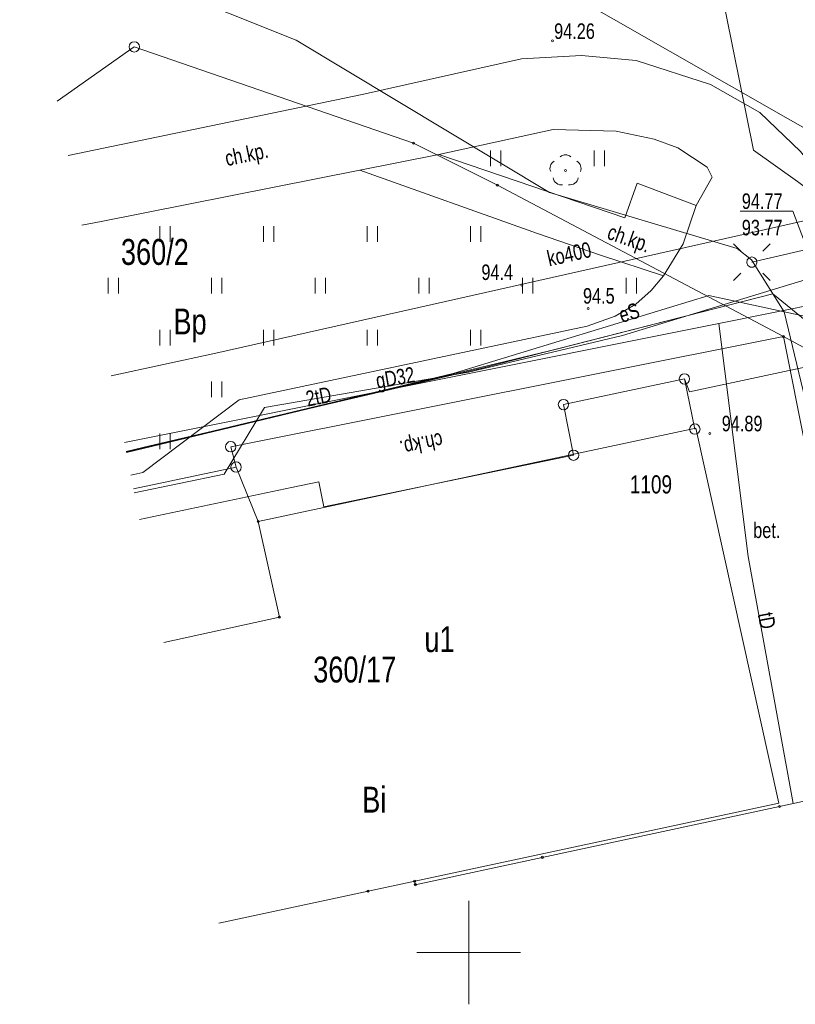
# Model space of a CAD drawing. Header units: metres. Extents: x -320 to 5572509, y -47 to 5960263.
# Tile 46 of 59: x 5572378 to 5572416, y 5960048 to 5960095. Entities that reach past the tile are written whole.
import ezdxf

# ---------------------------------------------------------------- set-up
doc = ezdxf.new("R2010")
doc.units = ezdxf.units.M
doc.header["$MEASUREMENT"] = 0
for name, color, linetype in [('202-Punkt_graniczny_stabilizowa', 7, 'Continuous'), ('203-Punkt_zalamania_granicy_dzi', 7, 'Continuous'), ('210-Oznaczenie_uzytku', 7, 'Continuous'), ('211-Nr_dzialki', 7, 'Continuous'), ('218-Granica_uzytku', 7, 'Continuous'), ('219-Linia_granicy', 7, 'Continuous'), ('312-Budynek__powierzchnia_', 7, 'Continuous'), ('312-Numer_ewidencyjny_budynku', 7, 'Continuous'), ('312-Numer_ewidencyjny_budynku-A', 7, 'Continuous'), ('346-Wiata__taras_odkryty_na_pod', 7, 'Continuous'), ('346-Wiata_slupy_symb_', 7, 'Continuous'), ('403-Punkt_okreslonej_wysokosci', 7, 'Continuous'), ('403-Punkt_okreslonej_wysokosci-', 7, 'Continuous'), ('422-Kraweznik_jezdni', 7, 'Continuous'), ('432-Jezdnia', 7, 'Continuous'), ('801-Punkt_okreslonej_wysokosci', 7, 'Continuous'), ('922-Drzewo_lisciaste', 7, 'Continuous'), ('chodnik__powierzchnia_', 7, 'Continuous'), ('chodnik__powierzchnia_-Atr17', 7, 'Continuous'), ('kraweznik__linia_', 7, 'Continuous'), ('latarnia_na_slupie_lub_maszcie_', 7, 'Continuous'), ('przewod_elektroenergetyczny_-_p', 7, 'Continuous'), ('przewod_elektroenergetyczny__li', 7, 'Continuous'), ('przewod_gazowy__linia_', 7, 'Continuous'), ('przewod_gazowy__linia_-Atr1', 7, 'Continuous'), ('przewod_kanalizacyjny__linia_', 7, 'Continuous'), ('przewod_kanalizacyjny__linia_-A', 7, 'Continuous'), ('przewod_telekomunikacyjny__lini', 7, 'Continuous'), ('punkt_o_okreslonej_wysokosci__s', 7, 'Continuous'), ('punkt_wysokosciowy_naturalny', 7, 'Continuous'), ('punkt_wysokosciowy_naturalny-At', 7, 'Continuous'), ('punkt_wysokosciowy_sztuczny', 7, 'Continuous'), ('punkt_wysokosciowy_sztuczny-Atr', 7, 'Continuous'), ('rura_ochronna_-_przewod_elektro', 7, 'Continuous'), ('siatka500', 7, 'Continuous'), ('slup__punkt_', 7, 'Continuous'), ('trawnik__powierzchnia_', 7, 'Continuous'), ('trawnik__powierzchnia__-_symbol', 7, 'Continuous')]:
    doc.layers.add(name, color=color, linetype=linetype)
doc.styles.add('GENERATED_STYLE_1', font='arial.ttf')

# ---------------------------------------------------------------- blocks, each defined once
blk = doc.blocks.new('EGBP04_2a')
at = {"layer": '202-Punkt_graniczny_stabilizowa', "color": 7, "lineweight": 13}
blk.add_circle((0, 0), 0.25, dxfattribs=at)
blk = doc.blocks.new('EGBP04_03')
at = {"layer": '203-Punkt_zalamania_granicy_dzi', "color": 7, "lineweight": 13}
blk.add_circle((0, 0), 0.05, dxfattribs=at)
blk = doc.blocks.new('OBOP02_01')
at = {"layer": '922-Drzewo_lisciaste', "color": 7, "lineweight": 13}
blk.add_circle((0, 0), 0.05, dxfattribs=at)
for centre, radius, start, end in [((0, 0.35), 0.4, 50.114, 129.886), ((-0.35, 0.1), 0.4, 119.8482, 203.5195), ((0.35, 0.1), 0.4, 336.8845, 60.1518), ((-0.2, -0.3), 0.4, 187.477, 278.4788), ((0.2, -0.275), 0.425, 262.6459, 349.6289)]:
    blk.add_arc(centre, radius, start, end, dxfattribs=at)
blk = doc.blocks.new('RTPW01')
at = {"layer": '801-Punkt_okreslonej_wysokosci', "color": 7, "lineweight": 13}
blk.add_circle((0, 0), 0.05, dxfattribs=at)
blk = doc.blocks.new('311')
at = {"layer": '346-Wiata_slupy_symb_', "color": 7, "lineweight": 13}
blk.add_circle((0, 0), 0.25, dxfattribs=at)
blk = doc.blocks.new('SM011')
at = {"layer": 'latarnia_na_slupie_lub_maszcie_', "color": 7, "lineweight": 13}
for p, q in [((-0.53, 0.531), (-0.883, 0.884)), ((0.531, 0.531), (0.884, 0.884)), ((-0.53, -0.53), (-0.883, -0.883)), ((0.531, -0.53), (0.884, -0.883))]:
    blk.add_line(p, q, dxfattribs=at)
blk = doc.blocks.new('SM04')
at = {"layer": 'slup__punkt_', "color": 7, "lineweight": 13}
for p, q in [((-0.2475, -0.0356), (-0.2274, 0.1039)), ((-0.2274, 0.1039), (-0.1352, 0.2103)), ((-0.1352, 0.2103), (0, 0.25)), ((0, 0.25), (0.1352, 0.2103)), ((0.1352, 0.2103), (0.2274, 0.1039)), ((0.2274, 0.1039), (0.2475, -0.0356)), ((-0.1889, -0.1637), (-0.2475, -0.0356)), ((-0.0704, -0.2399), (-0.1889, -0.1637)), ((0.0704, -0.2399), (-0.0704, -0.2399)), ((0.1889, -0.1637), (0.0704, -0.2399)), ((0.2475, -0.0356), (0.1889, -0.1637))]:
    blk.add_line(p, q, dxfattribs=at)
blk = doc.blocks.new('TU04')
at = {"layer": 'trawnik__powierzchnia__-_symbol', "color": 7, "lineweight": 13}
for p, q in [((0, 0), (0, 0.75)), ((0.5, 0), (0.5, 0.75))]:
    blk.add_line(p, q, dxfattribs=at)
blk = doc.blocks.new('PW02')
at = {"layer": 'punkt_wysokosciowy_sztuczny', "color": 7, "lineweight": 13}
for p, q in [((-0.045, 0), (-0.0318, 0.0318)), ((-0.0318, -0.0318), (-0.045, 0)), ((-0.0318, 0.0318), (0, 0.045)), ((0, 0.045), (0.0318, 0.0318)), ((0.0318, 0.0318), (0.045, 0)), ((0.045, 0), (0.0318, -0.0318)), ((0, -0.045), (-0.0318, -0.0318)), ((0.0318, -0.0318), (0, -0.045))]:
    blk.add_line(p, q, dxfattribs=at)

msp = doc.modelspace()

# ---------------------------------------------------------------- linework, layer by layer
at = {"layer": '218-Granica_uzytku', "color": 3, "lineweight": 18, "flags": 128}
for points in [[(5572380.144, 5960091.068), (5572383.86, 5960093.69)], [(5572383.86, 5960093.69), (5572380.144, 5960091.068)], [(5572383.86, 5960093.69), (5572397.33, 5960089.04)], [(5572397.33, 5960089.04), (5572383.86, 5960093.69)], [(5572397.33, 5960089.04), (5572401.38, 5960087.02)], [(5572401.38, 5960087.02), (5572397.33, 5960089.04)], [(5572401.38, 5960087.02), (5572415.19, 5960079.71)], [(5572415.19, 5960079.71), (5572401.38, 5960087.02)], [(5572415.19, 5960079.71), (5572388.51, 5960074.4)], [(5572388.51, 5960074.4), (5572415.19, 5960079.71)], [(5572415.19, 5960079.71), (5572417.12, 5960078.68)], [(5572417.12, 5960078.68), (5572415.19, 5960079.71)], [(5572388.51, 5960074.4), (5572388.77, 5960073.42)], [(5572388.77, 5960073.42), (5572388.51, 5960074.4)], [(5572388.77, 5960073.42), (5572383.82, 5960072.369)], [(5572383.82, 5960072.369), (5572388.77, 5960073.42)]]:
    msp.add_lwpolyline(points, dxfattribs=at)
at = {"layer": '219-Linia_granicy', "color": 178, "lineweight": 18, "flags": 128}
for points in [[(5572383.86, 5960093.69), (5572380.144, 5960091.068)], [(5572397.33, 5960089.04), (5572383.86, 5960093.69)], [(5572401.38, 5960087.02), (5572397.33, 5960089.04)], [(5572415.19, 5960079.71), (5572401.38, 5960087.02)], [(5572415.19, 5960079.71), (5572388.51, 5960074.4)], [(5572417.12, 5960078.68), (5572415.19, 5960079.71)], [(5572415.19, 5960079.71), (5572419.52, 5960058.03)], [(5572388.77, 5960073.42), (5572388.51, 5960074.4)], [(5572388.77, 5960073.42), (5572383.82, 5960072.369)], [(5572388.77, 5960073.42), (5572389.84, 5960070.79)], [(5572389.84, 5960070.79), (5572390.86, 5960066.18)], [(5572385.277, 5960064.958), (5572390.86, 5960066.18)], [(5572415, 5960057.04), (5572419.52, 5960058.03)], [(5572403.55, 5960054.59), (5572415, 5960057.04)], [(5572397.42, 5960053.27), (5572403.55, 5960054.59)], [(5572395.14, 5960052.96), (5572397.39, 5960053.44)], [(5572397.39, 5960053.44), (5572397.42, 5960053.27)], [(5572387.94, 5960051.412), (5572395.14, 5960052.96)]]:
    msp.add_lwpolyline(points, dxfattribs=at)
at = {"layer": '312-Budynek__powierzchnia_', "color": 7, "lineweight": 13, "flags": 128}
for points in [[(5572389.84, 5960070.79), (5572410.96, 5960075.3)], [(5572410.96, 5960075.3), (5572414.96, 5960057.21)], [(5572390.86, 5960066.18), (5572389.84, 5960070.79)], [(5572385.277, 5960064.958), (5572390.86, 5960066.18)], [(5572414.96, 5960057.21), (5572397.39, 5960053.44)], [(5572397.39, 5960053.44), (5572395.14, 5960052.96)], [(5572395.14, 5960052.96), (5572387.94, 5960051.412)]]:
    msp.add_lwpolyline(points, dxfattribs=at)
at = {"layer": '346-Wiata__taras_odkryty_na_pod', "color": 7, "lineweight": 13, "flags": 128}
msp.add_lwpolyline([(5572405.06, 5960073.99), (5572404.57, 5960076.43), (5572410.41, 5960077.67), (5572410.91, 5960075.25)], dxfattribs=at)
at = {"layer": '422-Kraweznik_jezdni', "color": 7, "lineweight": 13, "flags": 128}
msp.add_lwpolyline([(5572410.65, 5960077.04), (5572420.36, 5960079.13)], dxfattribs=at)
at = {"layer": 'chodnik__powierzchnia_', "color": 7, "lineweight": 13, "flags": 128}
for points in [[(5572384.111, 5960070.887), (5572391.44, 5960072.44), (5572392.76, 5960072.71), (5572393.01, 5960071.5), (5572405.06, 5960073.99), (5572404.57, 5960076.43), (5572410.41, 5960077.67), (5572410.65, 5960077.04), (5572420.36, 5960079.13), (5572419.45, 5960082.53), (5572418.82, 5960084.16), (5572417.58, 5960086.7), (5572416.01, 5960088.65), (5572414.04, 5960090.52), (5572411.66, 5960091.87), (5572408.08, 5960093.04), (5572405.44, 5960093.27), (5572402.55, 5960093.12), (5572394.86, 5960091.39), (5572380.66, 5960088.444)], [(5572381.319, 5960085.093), (5572382.26, 5960085.27), (5572394.74, 5960087.74), (5572398.55, 5960088.49), (5572404.08, 5960089.7), (5572407.12, 5960089.62), (5572408.94, 5960089.24), (5572410.09, 5960088.82), (5572411.5, 5960087.89), (5572411.75, 5960087.41), (5572410.97, 5960086.04), (5572410.34, 5960084.19), (5572409.4, 5960082.65), (5572408.8, 5960081.93), (5572408.07, 5960081.27), (5572407.06, 5960080.7), (5572405.72, 5960080.21), (5572388.92, 5960076.67), (5572384.27, 5960073.15), (5572383.691, 5960073.025)]]:
    msp.add_lwpolyline(points, dxfattribs=at)
msp.add_lwpolyline([(5572394.74, 5960087.74), (5572403.32, 5960084.68), (5572406.35, 5960083.64), (5572409.4, 5960082.65), (5572410.34, 5960084.19), (5572410.97, 5960086.04), (5572408.13, 5960087.12), (5572407.53, 5960085.44), (5572398.55, 5960088.49)], close=True, dxfattribs=at)
at = {"layer": 'kraweznik__linia_', "color": 7, "lineweight": 13, "flags": 128}
msp.add_lwpolyline([(5572416.01, 5960088.65), (5572414.04, 5960090.52), (5572411.66, 5960091.87), (5572408.08, 5960093.04), (5572405.44, 5960093.27), (5572402.55, 5960093.12), (5572394.86, 5960091.39), (5572380.66, 5960088.444)], dxfattribs=at)
at = {"layer": 'przewod_elektroenergetyczny_-_p', "color": 1, "lineweight": 18, "flags": 128}
msp.add_lwpolyline([(5572383.475, 5960074.122), (5572404.3, 5960079.12), (5572414.68, 5960081.77), (5572418.13, 5960078.96), (5572423.08, 5960055.15), (5572424.098, 5960050.219)], dxfattribs=at)
at = {"layer": 'przewod_elektroenergetyczny__li', "color": 1, "lineweight": 18, "flags": 128}
for points in [[(5572422.431, 5960049.879), (5572421.42, 5960054.47), (5572422.5, 5960055.97), (5572421.09, 5960056.5), (5572415.22, 5960080.91), (5572413.65, 5960083.41), (5572412.95, 5960083.96), (5572403.89, 5960086.67), (5572391.67, 5960094.02), (5572378.532, 5960099.266)], [(5572456.72, 5960090.77), (5572452.42, 5960089.87), (5572452.01, 5960091.04), (5572437.08, 5960087.98), (5572437.18, 5960087.13), (5572436.88, 5960088.24), (5572426.02, 5960086.17), (5572413.66, 5960083.31)], [(5572424.119, 5960050.224), (5572422.94, 5960055.82), (5572421.21, 5960064.37), (5572418.13, 5960078.96), (5572414.68, 5960081.77), (5572400.7, 5960078.2), (5572384.61, 5960074.44), (5572383.468, 5960074.162)], [(5572383.468, 5960074.16), (5572399.24, 5960077.94), (5572411.59, 5960081.69), (5572417.83, 5960080.35), (5572423.942, 5960050.188)]]:
    msp.add_lwpolyline(points, dxfattribs=at)
at = {"layer": 'przewod_gazowy__linia_', "color": 30, "lineweight": 18, "flags": 128}
for points in [[(5572398.613, 5960199.495), (5572398.75, 5960198.48), (5572403.78, 5960171.93), (5572403.76, 5960155.44), (5572404.21, 5960152.58), (5572401.74, 5960152.19), (5572405.62, 5960131.35), (5572409.47, 5960109.91), (5572413.74, 5960088.71), (5572415.87, 5960087.2), (5572417.25, 5960086.16), (5572418.47, 5960083.18), (5572419.14, 5960081.59), (5572421.15, 5960071.68), (5572423.69, 5960059.52), (5572425.484, 5960050.503)], [(5572418.47, 5960083.18), (5572417.81, 5960082.94), (5572407.42, 5960079.77), (5572399.99, 5960078), (5572390.14, 5960076.3), (5572388.2, 5960073.07), (5572383.857, 5960072.183)]]:
    msp.add_lwpolyline(points, dxfattribs=at)
at = {"layer": 'przewod_kanalizacyjny__linia_', "color": 34, "lineweight": 18, "flags": 128}
for points in [[(5572426.7, 5960083.78), (5572375.877, 5960112.773)], [(5572382.75, 5960077.813), (5572387.79, 5960078.92), (5572425.4, 5960087.38)]]:
    msp.add_lwpolyline(points, dxfattribs=at)
at = {"layer": 'przewod_telekomunikacyjny__lini', "color": 30, "lineweight": 18, "flags": 128}
for points in [[(5572453.64, 5960088.89), (5572428.89, 5960083.58), (5572417.18, 5960081.37), (5572412.07, 5960080.34), (5572383.38, 5960074.608)], [(5572415.65, 5960057.19), (5572413.49, 5960069.1), (5572412.07, 5960080.34)]]:
    msp.add_lwpolyline(points, dxfattribs=at)
at = {"layer": 'punkt_o_okreslonej_wysokosci__s', "color": 7, "lineweight": 13, "flags": 128}
msp.add_lwpolyline([(5572417.3, 5960081.4), (5572415.64, 5960085.77), (5572413.098, 5960085.77)], dxfattribs=at)
at = {"layer": 'rura_ochronna_-_przewod_elektro', "color": 1, "lineweight": 18, "flags": 128}
msp.add_lwpolyline([(5572383.468, 5960074.16), (5572399.24, 5960077.94), (5572411.59, 5960081.69), (5572417.83, 5960080.35), (5572423.942, 5960050.188)], dxfattribs=at)
at = {"layer": 'siatka500', "color": 7, "lineweight": 13, "flags": 128}
for points in [[(5572400, 5960047.5), (5572400, 5960052.5)], [(5572397.5, 5960050), (5572402.5, 5960050)]]:
    msp.add_lwpolyline(points, dxfattribs=at)
at = {"layer": 'trawnik__powierzchnia_', "color": 7, "lineweight": 13, "flags": 128}
msp.add_lwpolyline([(5572398.55, 5960088.49), (5572407.53, 5960085.44), (5572408.13, 5960087.12), (5572410.97, 5960086.04), (5572411.75, 5960087.41), (5572411.5, 5960087.89), (5572410.09, 5960088.82), (5572408.94, 5960089.24), (5572407.12, 5960089.62), (5572404.08, 5960089.7)], close=True, dxfattribs=at)
for points in [[(5572394.74, 5960087.74), (5572382.26, 5960085.27), (5572381.319, 5960085.093)], [(5572383.691, 5960073.025), (5572384.27, 5960073.15), (5572388.92, 5960076.67), (5572405.72, 5960080.21), (5572407.06, 5960080.7), (5572408.07, 5960081.27), (5572408.8, 5960081.93), (5572409.4, 5960082.65), (5572406.35, 5960083.64), (5572403.32, 5960084.68), (5572394.74, 5960087.74)]]:
    msp.add_lwpolyline(points, dxfattribs=at)

# ---------------------------------------------------------------- block references
at = {"layer": '202-Punkt_graniczny_stabilizowa', "color": 7, "lineweight": 13}
for p in [(5572383.86, 5960093.69), (5572388.51, 5960074.4), (5572388.77, 5960073.42)]:
    msp.add_blockref('EGBP04_2a', p, dxfattribs=at)
at = {"layer": '203-Punkt_zalamania_granicy_dzi', "color": 7, "lineweight": 13}
for p in [(5572397.33, 5960089.04), (5572401.38, 5960087.02), (5572415.19, 5960079.71), (5572389.84, 5960070.79), (5572390.86, 5960066.18), (5572415, 5960057.04), (5572403.55, 5960054.59), (5572397.39, 5960053.44), (5572397.42, 5960053.27), (5572395.14, 5960052.96)]:
    msp.add_blockref('EGBP04_03', p, dxfattribs=at)
at = {"layer": '346-Wiata_slupy_symb_', "color": 7, "lineweight": 13}
for p in [(5572410.41, 5960077.67), (5572404.57, 5960076.43), (5572410.91, 5960075.25), (5572405.06, 5960073.99)]:
    msp.add_blockref('311', p, dxfattribs=at)
at = {"layer": '403-Punkt_okreslonej_wysokosci', "color": 7, "lineweight": 13, "rotation": 0.0008399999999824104}
msp.add_blockref('RTPW01', (5572411.63, 5960075.04), dxfattribs=at)
at = {"layer": '922-Drzewo_lisciaste', "color": 7, "lineweight": 13, "rotation": 0.0008399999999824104}
msp.add_blockref('OBOP02_01', (5572404.67, 5960087.73), dxfattribs=at)
at = {"layer": 'latarnia_na_slupie_lub_maszcie_', "color": 7, "lineweight": 13, "rotation": 0.0008399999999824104}
msp.add_blockref('SM011', (5572413.66, 5960083.31), dxfattribs=at)
at = {"layer": 'punkt_wysokosciowy_naturalny', "color": 7, "lineweight": 13}
for p in [(5572402.56, 5960082.2), (5572405.76, 5960081.07)]:
    msp.add_blockref('RTPW01', p, dxfattribs=at)
at = {"layer": 'punkt_wysokosciowy_sztuczny', "color": 7, "lineweight": 13}
msp.add_blockref('PW02', (5572404.04, 5960093.98), dxfattribs=at)
at = {"layer": 'slup__punkt_', "color": 7, "lineweight": 13}
msp.add_blockref('SM04', (5572413.66, 5960083.31), dxfattribs=at)
at = {"layer": 'trawnik__powierzchnia__-_symbol', "color": 7, "lineweight": 13}
for p in [(5572401.05, 5960087.94), (5572406.05, 5960087.94), (5572385.09, 5960084.29), (5572390.09, 5960084.29), (5572395.09, 5960084.29), (5572400.09, 5960084.29), (5572382.59, 5960081.79), (5572387.59, 5960081.79), (5572392.59, 5960081.79), (5572397.59, 5960081.79), (5572402.59, 5960081.79), (5572407.59, 5960081.79), (5572385.09, 5960079.29), (5572390.09, 5960079.29), (5572395.09, 5960079.29), (5572400.09, 5960079.29), (5572387.59, 5960076.79), (5572385.09, 5960074.29)]:
    msp.add_blockref('TU04', p, dxfattribs=at)

# ---------------------------------------------------------------- texts
at = {"layer": '210-Oznaczenie_uzytku', "color": 3, "lineweight": 18, "char_height": 1.25, "attachment_point": 7, "style": 'GENERATED_STYLE_1'}
for s, insert in [('\\A1;{\\W0.750000x;\\pql;\\fArial|b0|i0|c238|p38;Bp}', (5572385.749, 5960079.439)), ('\\A1;{\\W0.750000x;\\pql;\\fArial|b0|i0|c238|p38;Bi}', (5572394.859, 5960056.749))]:
    msp.add_mtext(s, dxfattribs=dict(at, insert=insert))
at = {"layer": '211-Nr_dzialki', "color": 178, "lineweight": 18, "char_height": 1.25, "attachment_point": 1, "style": 'GENERATED_STYLE_1'}
for s, insert in [('\\A1;{\\W0.750000x;\\pql;\\fArial|b0|i0|c238|p38;360/2}', (5572383.214, 5960084.422)), ('\\A1;{\\W0.750000x;\\pql;\\fArial|b0|i0|c238|p38;360/17}', (5572392.494, 5960064.276))]:
    msp.add_mtext(s, dxfattribs=dict(at, insert=insert))
at = {"layer": '312-Numer_ewidencyjny_budynku', "color": 7, "lineweight": 13, "insert": (5572407.773, 5960072.133), "char_height": 0.875, "attachment_point": 7, "style": 'GENERATED_STYLE_1'}
msp.add_mtext('\\A1;{\\W0.750000x;\\pql;\\fArial|b0|i0|c238|p38;1109}', dxfattribs=at)
at = {"layer": '312-Numer_ewidencyjny_budynku-A', "color": 7, "lineweight": 13, "insert": (5572397.858, 5960064.473), "char_height": 1.25, "attachment_point": 7, "style": 'GENERATED_STYLE_1'}
msp.add_mtext('\\A1;{\\W0.750000x;\\pql;\\fArial|b0|i0|c238|p38;u1}', dxfattribs=at)
at = {"layer": '403-Punkt_okreslonej_wysokosci-', "color": 7, "lineweight": 13, "insert": (5572412.21, 5960075.133), "char_height": 0.75, "attachment_point": 7, "style": 'GENERATED_STYLE_1'}
msp.add_mtext('\\A1;{\\W0.750000x;\\pql;\\fArial|b0|i0|c238|p38;94.89}', dxfattribs=at)
at = {"layer": '432-Jezdnia', "color": 7, "lineweight": 13, "insert": (5572413.727, 5960069.984), "char_height": 0.75, "attachment_point": 7, "style": 'GENERATED_STYLE_1'}
msp.add_mtext('\\A1;{\\W0.750000x;\\pql;\\fArial|b0|i0|c238|p38;bet.}', dxfattribs=at)
at = {"layer": 'chodnik__powierzchnia_-Atr17', "color": 7, "lineweight": 13, "char_height": 0.75, "attachment_point": 7, "style": 'GENERATED_STYLE_1'}
for insert, rotation in [((5572388.371, 5960087.71), 11.722), ((5572406.551, 5960084.236), 340.619), ((5572398.62, 5960075.308), 191.675)]:
    msp.add_mtext('\\A1;{\\W0.750000x;\\pql;\\fArial|b0|i0|c238|p38;ch.kp.}', dxfattribs=dict(at, insert=insert, rotation=rotation))
at = {"layer": 'przewod_elektroenergetyczny__li', "color": 1, "lineweight": 18, "insert": (5572407.282, 5960080.725), "char_height": 0.75, "attachment_point": 4, "rotation": 16.89, "style": 'GENERATED_STYLE_1'}
msp.add_mtext('\\A1;{\\W0.750000x;\\pql;\\fArial|b0|i0|c238|p38;eS}', dxfattribs=at)
at = {"layer": 'przewod_gazowy__linia_-Atr1', "color": 7, "lineweight": 13, "insert": (5572395.545, 5960077.463), "char_height": 0.75, "attachment_point": 4, "rotation": 9.792, "style": 'GENERATED_STYLE_1'}
msp.add_mtext('\\A1;{\\W0.750000x;\\pql;\\fArial|b0|i0|c238|p38;gD32}', dxfattribs=at)
at = {"layer": 'przewod_kanalizacyjny__linia_-A', "color": 34, "lineweight": 18, "insert": (5572403.801, 5960083.458), "char_height": 0.75, "attachment_point": 4, "rotation": 12.677, "style": 'GENERATED_STYLE_1'}
msp.add_mtext('\\A1;{\\W0.750000x;\\pql;\\fArial|b0|i0|c238|p38;ko400}', dxfattribs=at)
at = {"layer": 'przewod_telekomunikacyjny__lini', "color": 30, "lineweight": 18, "char_height": 0.75, "attachment_point": 4, "style": 'GENERATED_STYLE_1'}
for s, insert, rotation in [('\\A1;{\\W0.750000x;\\pql;\\fArial|b0|i0|c238|p38;2tD}', (5572392.154, 5960076.698), 11.299), ('\\A1;{\\W0.750000x;\\pql;\\fArial|b0|i0|c238|p38;tD}', (5572414.313, 5960066.396), 280.279)]:
    msp.add_mtext(s, dxfattribs=dict(at, insert=insert, rotation=rotation))
at = {"layer": 'punkt_o_okreslonej_wysokosci__s', "color": 30, "lineweight": 18, "char_height": 0.75, "attachment_point": 7, "style": 'GENERATED_STYLE_1'}
for s, insert in [('\\A1;{\\W0.750000x;\\pql;\\fArial|b0|i0|c238|p38;94.77}', (5572413.178, 5960085.861)), ('\\A1;{\\W0.750000x;\\pql;\\fArial|b0|i0|c238|p38;93.77}', (5572413.178, 5960084.586))]:
    msp.add_mtext(s, dxfattribs=dict(at, insert=insert))
at = {"layer": 'punkt_wysokosciowy_naturalny-At', "color": 7, "lineweight": 13, "char_height": 0.75, "attachment_point": 7, "style": 'GENERATED_STYLE_1'}
for s, insert in [('\\A1;{\\W0.750000x;\\pql;\\fArial|b0|i0|c238|p38;94.4}', (5572400.61, 5960082.433)), ('\\A1;{\\W0.750000x;\\pql;\\fArial|b0|i0|c238|p38;94.5}', (5572405.513, 5960081.292))]:
    msp.add_mtext(s, dxfattribs=dict(at, insert=insert))
at = {"layer": 'punkt_wysokosciowy_sztuczny-Atr', "color": 7, "lineweight": 13, "insert": (5572404.12, 5960094.063), "char_height": 0.75, "attachment_point": 7, "style": 'GENERATED_STYLE_1'}
msp.add_mtext('\\A1;{\\W0.750000x;\\pql;\\fArial|b0|i0|c238|p38;94.26}', dxfattribs=at)

doc.saveas('drawing.dxf')
